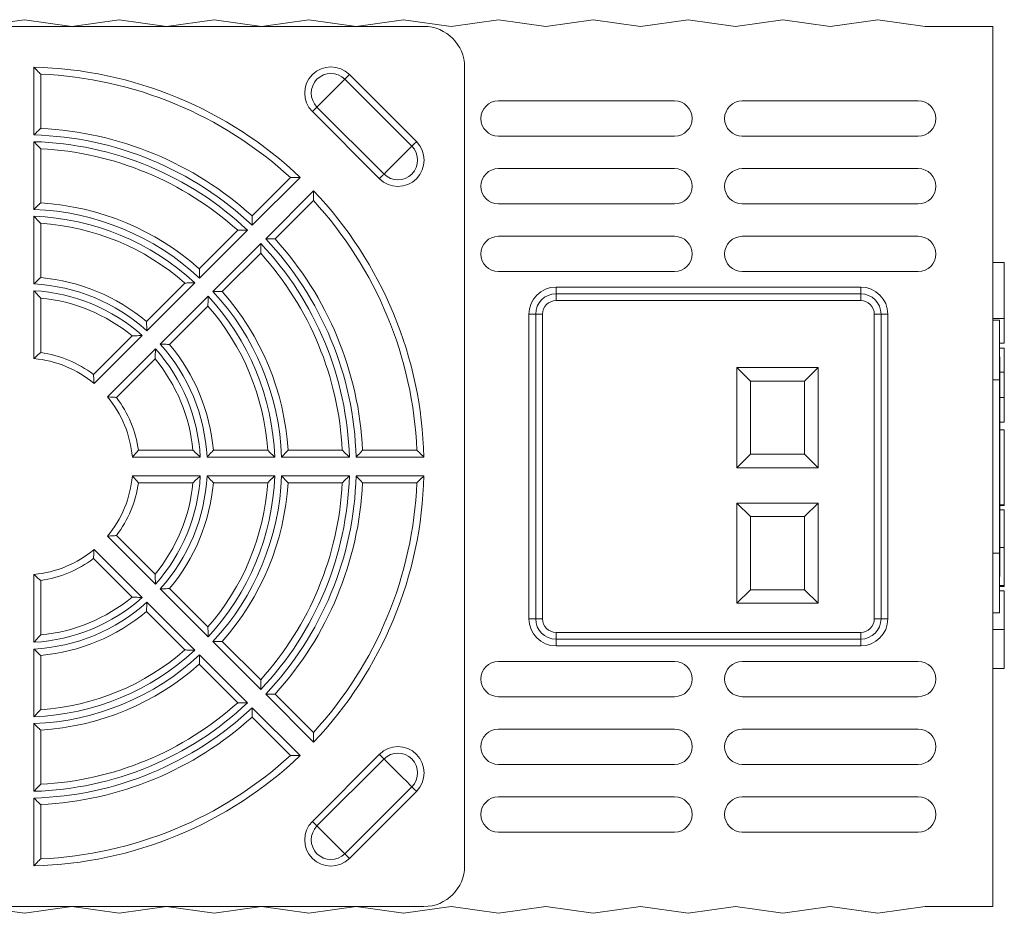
# Model space of a CAD drawing. Header units: millimetres. Extents: x 48 to 550, y 20 to 399.
# Tile 6 of 6: x 477 to 550, y 333 to 399. Entities that reach past the tile are written whole.
import ezdxf

# ---------------------------------------------------------------- set-up
doc = ezdxf.new("R2010")
doc.units = ezdxf.units.MM

msp = doc.modelspace()

# ---------------------------------------------------------------- linework, layer by layer
at = {"color": 7, "linetype": 'Continuous', "lineweight": 15}
for p, q in [((477.781, 399.263), (474.281, 398.763)), ((481.281, 398.763), (477.781, 399.263)), ((484.781, 399.263), (481.281, 398.763)), ((488.281, 398.763), (484.781, 399.263)), ((491.781, 399.263), (488.281, 398.763)), ((495.281, 398.763), (491.781, 399.263)), ((498.781, 399.263), (495.281, 398.763)), ((502.281, 398.763), (498.781, 399.263)), ((505.781, 399.263), (502.281, 398.763)), ((509.281, 398.763), (505.781, 399.263)), ((512.781, 399.263), (509.281, 398.763)), ((516.281, 398.763), (512.781, 399.263)), ((519.781, 399.263), (516.281, 398.763)), ((523.281, 398.763), (519.781, 399.263)), ((526.781, 399.263), (523.281, 398.763)), ((530.281, 398.763), (526.781, 399.263)), ((533.781, 399.263), (530.281, 398.763)), ((537.281, 398.763), (533.781, 399.263)), ((540.781, 399.263), (537.281, 398.763)), ((544.281, 398.763), (540.781, 399.263)), ((446.281, 398.763), (507.281, 398.763)), ((549.281, 398.763), (544.281, 398.763)), ((549.281, 333.763), (549.281, 398.763)), ((478.481, 390.753), (478.481, 395.754)), ((510.281, 395.763), (510.281, 336.763)), ((478.981, 395.238), (478.981, 391.234)), ((506.385, 389.917), (501.436, 394.867)), ((501.778, 395.209), (506.728, 390.26)), ((499.382, 392.813), (504.331, 387.863)), ((512.781, 393.263), (525.781, 393.263)), ((530.781, 393.263), (543.781, 393.263)), ((503.989, 387.521), (499.039, 392.471)), ((525.781, 390.663), (512.781, 390.663)), ((543.781, 390.663), (530.781, 390.663)), ((478.481, 385.25), (478.481, 390.253)), ((478.981, 389.732), (478.981, 385.726)), ((512.781, 388.263), (525.781, 388.263)), ((530.781, 388.263), (543.781, 388.263)), ((494.59, 384.769), (497.421, 387.6)), ((498.14, 387.612), (494.603, 384.075)), ((495.593, 383.085), (499.13, 386.622)), ((499.118, 385.903), (496.287, 383.072)), ((525.781, 385.663), (512.781, 385.663)), ((543.781, 385.663), (530.781, 385.663)), ((478.481, 379.745), (478.481, 384.75)), ((478.981, 384.223), (478.981, 380.211)), ((490.695, 380.874), (493.528, 383.707)), ((494.249, 383.721), (490.712, 380.184)), ((512.781, 383.263), (525.781, 383.263)), ((530.781, 383.263), (543.781, 383.263)), ((491.702, 379.194), (495.239, 382.731)), ((495.225, 382.01), (492.392, 379.177)), ((550.131, 381.338), (549.281, 381.338)), ((550.131, 381.332), (549.281, 381.332)), ((550.131, 377.192), (550.131, 381.332)), ((525.781, 380.663), (512.781, 380.663)), ((543.781, 380.663), (530.781, 380.663)), ((486.796, 376.974), (489.632, 379.811)), ((490.358, 379.83), (486.819, 376.291)), ((517.031, 379.513), (517.031, 379.013)), ((517.031, 379.513), (539.531, 379.513)), ((539.531, 379.513), (539.531, 379.013)), ((478.481, 374.232), (478.481, 379.244)), ((487.809, 375.301), (491.348, 378.84)), ((517.031, 379.013), (517.031, 378.513)), ((539.531, 379.013), (517.031, 379.013)), ((539.531, 379.013), (539.531, 378.513)), ((478.981, 378.705), (478.981, 374.678)), ((491.329, 378.114), (488.493, 375.277)), ((539.531, 378.513), (517.031, 378.513)), ((515.031, 377.513), (515.531, 377.513)), ((515.031, 355.013), (515.031, 377.513)), ((515.531, 377.513), (515.531, 355.013)), ((515.531, 377.513), (516.031, 377.513)), ((516.031, 377.513), (516.031, 355.013)), ((540.531, 355.013), (540.531, 377.513)), ((540.531, 377.513), (541.031, 377.513)), ((541.031, 355.013), (541.031, 377.513)), ((541.031, 377.513), (541.531, 377.513)), ((541.531, 377.513), (541.531, 355.013)), ((550.131, 377.192), (549.281, 377.192)), ((549.781, 377.063), (549.281, 377.063)), ((549.781, 377.063), (549.781, 372.663)), ((482.883, 373.062), (485.731, 375.909)), ((486.465, 375.937), (482.921, 372.393)), ((550.131, 375.373), (549.781, 375.373)), ((483.911, 371.403), (487.455, 374.947)), ((550.131, 375.003), (549.781, 375.003)), ((550.131, 373.226), (550.131, 375.003)), ((487.428, 374.212), (484.58, 371.364)), ((549.791, 374.363), (549.781, 374.363)), ((549.791, 374.363), (549.791, 373.487)), ((530.381, 373.563), (536.381, 373.563)), ((530.381, 366.163), (530.381, 373.563)), ((531.381, 372.563), (530.381, 373.563)), ((536.381, 373.563), (535.381, 372.563)), ((536.381, 373.563), (536.381, 366.163)), ((549.791, 373.487), (549.781, 373.487)), ((549.791, 373.099), (549.781, 373.099)), ((549.791, 373.487), (549.791, 373.099)), ((550.131, 373.226), (549.791, 373.226)), ((549.791, 373.099), (549.791, 372.245)), ((550.131, 371.348), (550.131, 373.226)), ((531.381, 372.563), (531.381, 367.163)), ((535.381, 372.563), (531.381, 372.563)), ((535.381, 367.163), (535.381, 372.563)), ((549.781, 372.663), (549.281, 372.663)), ((549.781, 372.663), (549.781, 359.863)), ((549.791, 372.245), (549.781, 372.245)), ((549.791, 372.245), (549.791, 371.853)), ((549.791, 371.853), (549.781, 371.853)), ((549.791, 371.853), (549.791, 371.007)), ((549.791, 371.007), (549.781, 371.007)), ((550.131, 371.348), (549.791, 371.348)), ((549.791, 371.007), (549.791, 370.62)), ((550.131, 369.525), (550.131, 371.348)), ((549.791, 370.62), (549.781, 370.62)), ((549.791, 370.62), (549.791, 369.766)), ((549.791, 369.766), (549.781, 369.766)), ((549.791, 369.376), (549.781, 369.376)), ((549.791, 369.766), (549.791, 369.376)), ((550.131, 369.525), (549.791, 369.525)), ((549.791, 369.376), (549.791, 368.522)), ((550.131, 368.977), (549.791, 368.977)), ((550.131, 363.424), (550.131, 368.977)), ((549.791, 368.522), (549.781, 368.522)), ((549.791, 368.134), (549.781, 368.134)), ((549.791, 368.522), (549.791, 368.134)), ((549.791, 367.288), (549.791, 368.134)), ((486.196, 367.463), (490.223, 367.463)), ((491.73, 367.463), (495.741, 367.463)), ((497.244, 367.463), (501.25, 367.463)), ((502.752, 367.463), (506.756, 367.463)), ((531.381, 367.163), (530.381, 366.163)), ((531.381, 367.163), (535.381, 367.163)), ((536.381, 366.163), (535.381, 367.163)), ((549.791, 367.288), (549.781, 367.288)), ((549.791, 366.263), (549.791, 367.288)), ((490.762, 366.963), (485.75, 366.963)), ((496.268, 366.963), (491.263, 366.963)), ((501.771, 366.963), (496.768, 366.963)), ((507.273, 366.963), (502.271, 366.963)), ((536.381, 366.163), (530.381, 366.163)), ((549.791, 366.263), (549.781, 366.263)), ((549.791, 365.243), (549.791, 366.263)), ((485.75, 365.563), (490.762, 365.563)), ((490.223, 365.063), (486.196, 365.063)), ((491.263, 365.563), (496.268, 365.563)), ((495.741, 365.063), (491.73, 365.063)), ((496.768, 365.563), (501.771, 365.563)), ((501.25, 365.063), (497.244, 365.063)), ((502.271, 365.563), (507.273, 365.563)), ((506.756, 365.063), (502.752, 365.063)), ((549.791, 365.243), (549.781, 365.243)), ((549.791, 364.39), (549.791, 365.243)), ((549.791, 364.39), (549.781, 364.39)), ((549.791, 364.39), (549.791, 364.001)), ((530.381, 363.563), (536.381, 363.563)), ((530.381, 356.163), (530.381, 363.563)), ((531.381, 362.563), (530.381, 363.563)), ((535.381, 362.563), (536.381, 363.563)), ((536.381, 363.563), (536.381, 356.163)), ((549.791, 364.001), (549.781, 364.001)), ((549.791, 364.001), (549.791, 363.155)), ((549.791, 363.155), (549.781, 363.155)), ((550.131, 363.424), (549.791, 363.424)), ((550.131, 363.394), (549.791, 363.394)), ((549.791, 363.155), (549.791, 362.765)), ((550.131, 363.063), (549.791, 363.063)), ((550.131, 363.394), (550.131, 363.424)), ((531.381, 362.563), (531.381, 357.163)), ((535.381, 362.563), (531.381, 362.563)), ((535.381, 357.163), (535.381, 362.563)), ((549.791, 362.765), (549.781, 362.765)), ((549.791, 362.765), (549.791, 361.919)), ((549.791, 361.919), (549.781, 361.919)), ((549.791, 361.528), (549.781, 361.528)), ((549.791, 361.919), (549.791, 361.528)), ((549.791, 361.528), (549.791, 360.674)), ((487.455, 357.579), (483.911, 361.123)), ((484.58, 361.161), (487.428, 358.313)), ((549.791, 360.674), (549.781, 360.674)), ((549.791, 360.674), (549.791, 360.283)), ((482.921, 360.133), (486.465, 356.589)), ((549.791, 360.283), (549.781, 360.283)), ((549.791, 360.283), (549.791, 359.437)), ((550.131, 360.275), (549.791, 360.275)), ((550.131, 360.275), (550.131, 357.472)), ((485.731, 356.616), (482.883, 359.464)), ((549.781, 359.863), (549.281, 359.863)), ((549.781, 359.863), (549.781, 355.463)), ((549.791, 359.437), (549.781, 359.437)), ((549.791, 359.437), (549.791, 359.014)), ((549.791, 359.014), (549.781, 359.014)), ((549.791, 359.014), (549.791, 358.145)), ((478.481, 353.282), (478.481, 358.293)), ((478.981, 357.848), (478.981, 353.821)), ((549.791, 358.145), (549.781, 358.145)), ((491.348, 353.686), (487.809, 357.225)), ((488.493, 357.248), (491.329, 354.412)), ((530.381, 356.163), (531.381, 357.163)), ((531.381, 357.163), (535.381, 357.163)), ((536.381, 356.163), (535.381, 357.163)), ((550.131, 357.472), (549.781, 357.472)), ((550.131, 357.411), (549.781, 357.411)), ((550.131, 357.089), (549.781, 357.089)), ((550.131, 357.472), (550.131, 357.411)), ((486.819, 356.235), (490.358, 352.696)), ((489.632, 352.715), (486.796, 355.551)), ((536.381, 356.163), (530.381, 356.163)), ((515.031, 355.013), (515.531, 355.013)), ((515.531, 355.013), (516.031, 355.013)), ((540.531, 355.013), (541.031, 355.013)), ((541.031, 355.013), (541.531, 355.013)), ((549.281, 355.463), (549.781, 355.463)), ((550.131, 354.213), (549.281, 354.213)), ((495.239, 349.794), (491.702, 353.332)), ((492.392, 353.349), (495.225, 350.516)), ((517.031, 354.013), (517.031, 353.513)), ((517.031, 354.013), (539.531, 354.013)), ((517.031, 353.513), (539.531, 353.513)), ((517.031, 353.513), (517.031, 353.013)), ((539.531, 354.013), (539.531, 353.513)), ((539.531, 353.513), (539.531, 353.013)), ((478.481, 347.776), (478.481, 352.781)), ((539.531, 353.013), (517.031, 353.013)), ((478.981, 352.314), (478.981, 348.303)), ((490.712, 352.342), (494.249, 348.804)), ((493.528, 348.819), (490.695, 351.652)), ((525.781, 351.863), (512.781, 351.863)), ((543.781, 351.863), (530.781, 351.863)), ((550.131, 351.338), (549.281, 351.338)), ((499.13, 345.904), (495.593, 349.441)), ((496.287, 349.454), (499.118, 346.623)), ((512.781, 349.263), (525.781, 349.263)), ((530.781, 349.263), (543.781, 349.263)), ((494.603, 348.451), (498.14, 344.914)), ((497.421, 344.926), (494.59, 347.757)), ((478.481, 342.273), (478.481, 347.276)), ((478.981, 346.8), (478.981, 342.793)), ((525.781, 346.863), (512.781, 346.863)), ((543.781, 346.863), (530.781, 346.863)), ((499.039, 340.055), (503.989, 345.005)), ((504.331, 344.662), (499.382, 339.713)), ((512.781, 344.263), (525.781, 344.263)), ((530.781, 344.263), (543.781, 344.263)), ((501.436, 337.659), (506.385, 342.608)), ((478.481, 336.771), (478.481, 341.773)), ((506.728, 342.266), (501.778, 337.316)), ((525.781, 341.863), (512.781, 341.863)), ((543.781, 341.863), (530.781, 341.863)), ((478.981, 341.292), (478.981, 337.288)), ((512.781, 339.263), (525.781, 339.263)), ((530.781, 339.263), (543.781, 339.263)), ((446.281, 333.763), (507.281, 333.763)), ((474.281, 333.763), (477.781, 333.263)), ((477.781, 333.263), (481.281, 333.763)), ((481.281, 333.763), (484.781, 333.263)), ((484.781, 333.263), (488.281, 333.763)), ((488.281, 333.763), (491.781, 333.263)), ((491.781, 333.263), (495.281, 333.763)), ((495.281, 333.763), (498.781, 333.263)), ((498.781, 333.263), (502.281, 333.763)), ((502.281, 333.763), (505.781, 333.263)), ((505.781, 333.263), (509.281, 333.763)), ((509.281, 333.763), (512.781, 333.263)), ((512.781, 333.263), (516.281, 333.763)), ((516.281, 333.763), (519.781, 333.263)), ((519.781, 333.263), (523.281, 333.763)), ((523.281, 333.763), (526.781, 333.263)), ((526.781, 333.263), (530.281, 333.763)), ((530.281, 333.763), (533.781, 333.263)), ((533.781, 333.263), (537.281, 333.763)), ((537.281, 333.763), (540.781, 333.263)), ((540.781, 333.263), (544.281, 333.763)), ((544.281, 333.763), (549.281, 333.763))]:
    msp.add_line(p, q, dxfattribs=at)
at = {"color": 7, "linetype": 'Continuous', "lineweight": 15, "flags": 128}
for points in [[(501.436, 394.867), (501.294, 394.726), (501.058, 394.489), (500.752, 394.183), (500.409, 393.84), (500.065, 393.497), (499.759, 393.19), (499.523, 392.954), (499.382, 392.813)], [(501.436, 394.867), (501.455, 394.886), (501.483, 394.914), (501.518, 394.95), (501.561, 394.993), (501.61, 395.042), (501.663, 395.095), (501.72, 395.151), (501.778, 395.209)], [(499.039, 392.471), (499.097, 392.529), (499.154, 392.585), (499.207, 392.638), (499.256, 392.687), (499.299, 392.73), (499.335, 392.766), (499.362, 392.794), (499.382, 392.813)], [(506.385, 389.917), (506.244, 389.776), (506.008, 389.54), (505.702, 389.233), (505.358, 388.89), (505.015, 388.547), (504.709, 388.241), (504.472, 388.004), (504.331, 387.863)], [(506.385, 389.917), (506.404, 389.936), (506.432, 389.964), (506.468, 390), (506.511, 390.043), (506.56, 390.092), (506.613, 390.145), (506.67, 390.202), (506.728, 390.26)], [(503.989, 387.521), (504.047, 387.579), (504.103, 387.635), (504.157, 387.689), (504.205, 387.737), (504.248, 387.78), (504.284, 387.816), (504.312, 387.844), (504.331, 387.863)], [(503.989, 345.005), (504.047, 344.947), (504.103, 344.89), (504.157, 344.837), (504.205, 344.788), (504.248, 344.745), (504.284, 344.709), (504.312, 344.681), (504.331, 344.662)], [(506.385, 342.608), (506.244, 342.749), (506.008, 342.986), (505.702, 343.292), (505.358, 343.635), (505.015, 343.979), (504.709, 344.285), (504.472, 344.521), (504.331, 344.662)], [(506.385, 342.608), (506.404, 342.589), (506.432, 342.561), (506.468, 342.525), (506.511, 342.483), (506.56, 342.434), (506.613, 342.38), (506.67, 342.324), (506.728, 342.266)], [(499.039, 340.055), (499.097, 339.997), (499.154, 339.941), (499.207, 339.887), (499.256, 339.838), (499.299, 339.796), (499.335, 339.76), (499.362, 339.732), (499.382, 339.713)], [(501.436, 337.659), (501.294, 337.8), (501.058, 338.036), (500.752, 338.342), (500.409, 338.686), (500.065, 339.029), (499.759, 339.335), (499.523, 339.572), (499.382, 339.713)], [(501.436, 337.659), (501.455, 337.64), (501.483, 337.612), (501.518, 337.576), (501.561, 337.533), (501.61, 337.484), (501.663, 337.431), (501.72, 337.374), (501.778, 337.316)]]:
    msp.add_lwpolyline(points, dxfattribs=at)
at = {"color": 7, "linetype": 'Continuous', "lineweight": 15}
for centre, radius, start, end in [((507.281, 395.763), 3, 0, 90), ((477.781, 366.263), 29.5, 46.35969, 88.64031), ((500.409, 393.84), 1.936, 45, 225), ((477.781, 366.263), 29, 47.37154, 87.62846), ((500.409, 393.84), 1.452, 45, 225), ((512.781, 391.963), 1.3, 90, 270), ((525.781, 391.963), 1.3, 270, 90), ((530.781, 391.963), 1.3, 90, 270), ((543.781, 391.963), 1.3, 270, 90), ((477.781, 366.263), 25, 47.75125, 87.24875), ((477.781, 366.263), 24.5, 46.63725, 88.36275), ((477.781, 366.263), 24, 46.67136, 88.32864), ((477.781, 366.263), 23.5, 47.92701, 87.07299), ((505.358, 388.89), 1.936, 225, 45), ((505.358, 388.89), 1.452, 225, 45), ((512.781, 386.963), 1.3, 90, 270), ((525.781, 386.963), 1.3, 270, 90), ((530.781, 386.963), 1.3, 90, 270), ((543.781, 386.963), 1.3, 270, 90), ((477.781, 366.263), 29.5, 1.35969, 43.64031), ((477.781, 366.263), 19.5, 48.52812, 86.47188), ((477.781, 366.263), 29, 2.37154, 42.62846), ((477.781, 366.263), 19, 47.11137, 87.88863), ((477.781, 366.263), 18.5, 47.16847, 87.83153), ((477.781, 366.263), 18, 48.82255, 86.17745), ((512.781, 381.963), 1.3, 90, 270), ((525.781, 381.963), 1.3, 270, 90), ((530.781, 381.963), 1.3, 90, 270), ((543.781, 381.963), 1.3, 270, 90), ((477.781, 366.263), 24, 1.67136, 43.32864), ((477.781, 366.263), 24.5, 1.63725, 43.36275), ((477.781, 366.263), 25, 2.75125, 42.24875), ((477.781, 366.263), 23.5, 2.92701, 42.07299), ((477.781, 366.263), 13.5, 47.97223, 87.02777), ((477.781, 366.263), 14, 49.9171, 85.0829), ((517.031, 377.513), 2, 90, 180), ((539.531, 377.513), 2, 0, 90), ((477.781, 366.263), 13, 48.08665, 86.91335), ((477.781, 366.263), 18.5, 2.16847, 42.83153), ((477.781, 366.263), 19, 2.11137, 42.88863), ((477.781, 366.263), 19.5, 3.52812, 41.47188), ((517.031, 377.513), 1.5, 90, 180), ((539.531, 377.513), 1.5, 0, 90), ((477.781, 366.263), 12.5, 50.50888, 84.49112), ((477.781, 366.263), 18, 3.82255, 41.17745), ((517.031, 377.513), 1, 90, 180), ((539.531, 377.513), 1, 0, 90), ((477.781, 366.263), 13.5, 2.97223, 42.02777), ((477.781, 366.263), 14, 4.9171, 40.0829), ((477.781, 366.263), 8.5, 53.11593, 81.88407), ((477.781, 366.263), 13, 3.08665, 41.91335), ((477.781, 366.263), 8, 50.0198, 84.9802), ((477.781, 366.263), 12.5, 5.50888, 39.49112), ((477.781, 366.263), 8, 5.0198, 39.9802), ((477.781, 366.263), 8.5, 8.11593, 36.88407), ((477.781, 366.263), 8, 320.0198, 354.9802), ((477.781, 366.263), 8.5, 323.11593, 351.88407), ((477.781, 366.263), 12.5, 320.50888, 354.49112), ((477.781, 366.263), 13, 318.08665, 356.91335), ((477.781, 366.263), 13.5, 317.97223, 357.02777), ((477.781, 366.263), 14, 319.9171, 355.0829), ((477.781, 366.263), 18, 318.82255, 356.17745), ((477.781, 366.263), 18.5, 317.16847, 357.83153), ((477.781, 366.263), 19, 317.11137, 357.88863), ((477.781, 366.263), 19.5, 318.52812, 356.47188), ((477.781, 366.263), 23.5, 317.92701, 357.07299), ((477.781, 366.263), 24, 316.67136, 358.32864), ((477.781, 366.263), 24.5, 316.63725, 358.36275), ((477.781, 366.263), 25, 317.75125, 357.24875), ((477.781, 366.263), 29, 317.37154, 357.62846), ((477.781, 366.263), 29.5, 316.35969, 358.64031), ((477.781, 366.263), 8, 275.0198, 309.9802), ((477.781, 366.263), 8.5, 278.11593, 306.88407), ((477.781, 366.263), 13, 273.08665, 311.91335), ((477.781, 366.263), 13.5, 272.97223, 312.02777), ((477.781, 366.263), 12.5, 275.50888, 309.49112), ((477.781, 366.263), 14, 274.9171, 310.0829), ((517.031, 355.013), 2, 180, 270), ((517.031, 355.013), 1.5, 180, 270), ((517.031, 355.013), 1, 180, 270), ((539.531, 355.013), 1.5, 270, 0), ((539.531, 355.013), 2, 270, 0), ((539.531, 355.013), 1, 270, 0), ((477.781, 366.263), 18.5, 272.16847, 312.83153), ((477.781, 366.263), 18, 273.82255, 311.17745), ((477.781, 366.263), 19, 272.11137, 312.88863), ((477.781, 366.263), 19.5, 273.52812, 311.47188), ((512.781, 350.563), 1.3, 90, 270), ((525.781, 350.563), 1.3, 270, 90), ((530.781, 350.563), 1.3, 90, 270), ((543.781, 350.563), 1.3, 270, 90), ((477.781, 366.263), 24, 271.67136, 313.32864), ((477.781, 366.263), 24.5, 271.63725, 313.36275), ((477.781, 366.263), 23.5, 272.92701, 312.07299), ((477.781, 366.263), 25, 272.75125, 312.24875), ((512.781, 345.563), 1.3, 90, 270), ((525.781, 345.563), 1.3, 270, 90), ((530.781, 345.563), 1.3, 90, 270), ((543.781, 345.563), 1.3, 270, 90), ((505.358, 343.635), 1.936, 315, 135), ((477.781, 366.263), 29.5, 271.35969, 313.64031), ((477.781, 366.263), 29, 272.37154, 312.62846), ((505.358, 343.635), 1.452, 315, 135), ((512.781, 340.563), 1.3, 90, 270), ((525.781, 340.563), 1.3, 270, 90), ((530.781, 340.563), 1.3, 90, 270), ((543.781, 340.563), 1.3, 270, 90), ((500.409, 338.686), 1.936, 135, 315), ((500.409, 338.686), 1.452, 135, 315), ((507.281, 336.763), 3, 270, 0)]:
    msp.add_arc(centre, radius, start, end, dxfattribs=at)
for points in [[(478.981, 395.238), (478.981, 395.238), (478.961, 395.259), (478.895, 395.328), (478.851, 395.373), (478.706, 395.523), (478.593, 395.64), (478.481, 395.754)], [(478.981, 391.234), (478.981, 391.234), (478.962, 391.215), (478.897, 391.154), (478.853, 391.112), (478.708, 390.972), (478.594, 390.862), (478.481, 390.753)], [(478.981, 389.732), (478.981, 389.732), (478.961, 389.754), (478.895, 389.823), (478.851, 389.869), (478.706, 390.02), (478.593, 390.137), (478.481, 390.253)], [(497.421, 387.6), (497.421, 387.6), (497.451, 387.6), (497.546, 387.602), (497.609, 387.604), (497.818, 387.607), (497.98, 387.61), (498.14, 387.612)], [(499.118, 385.903), (499.118, 385.903), (499.119, 385.932), (499.121, 386.027), (499.122, 386.091), (499.126, 386.299), (499.128, 386.461), (499.13, 386.622)], [(478.981, 385.726), (478.981, 385.726), (478.962, 385.708), (478.897, 385.647), (478.854, 385.606), (478.708, 385.468), (478.594, 385.358), (478.481, 385.25)], [(478.981, 384.223), (478.981, 384.223), (478.96, 384.245), (478.894, 384.316), (478.85, 384.362), (478.706, 384.515), (478.593, 384.633), (478.481, 384.75)], [(494.59, 384.769), (494.59, 384.769), (494.591, 384.742), (494.593, 384.652), (494.594, 384.592), (494.598, 384.39), (494.601, 384.232), (494.603, 384.075)], [(493.528, 383.707), (493.528, 383.707), (493.558, 383.707), (493.654, 383.71), (493.717, 383.711), (493.926, 383.716), (494.089, 383.719), (494.249, 383.721)], [(495.225, 382.01), (495.225, 382.01), (495.226, 382.04), (495.228, 382.135), (495.23, 382.199), (495.234, 382.408), (495.237, 382.571), (495.239, 382.731)], [(496.287, 383.072), (496.287, 383.072), (496.26, 383.072), (496.171, 383.074), (496.111, 383.076), (495.909, 383.08), (495.75, 383.083), (495.593, 383.085)], [(490.695, 380.874), (490.695, 380.874), (490.696, 380.847), (490.698, 380.759), (490.7, 380.699), (490.706, 380.498), (490.709, 380.34), (490.712, 380.184)], [(478.981, 380.211), (478.981, 380.211), (478.962, 380.194), (478.898, 380.135), (478.855, 380.095), (478.709, 379.959), (478.594, 379.852), (478.481, 379.745)], [(489.632, 379.811), (489.632, 379.811), (489.663, 379.812), (489.759, 379.815), (489.823, 379.817), (490.034, 379.823), (490.197, 379.827), (490.358, 379.83)], [(478.981, 378.705), (478.981, 378.705), (478.96, 378.728), (478.893, 378.801), (478.849, 378.849), (478.705, 379.006), (478.593, 379.126), (478.481, 379.244)], [(491.329, 378.114), (491.329, 378.114), (491.33, 378.144), (491.333, 378.241), (491.335, 378.305), (491.341, 378.516), (491.345, 378.679), (491.348, 378.84)], [(492.392, 379.177), (492.392, 379.177), (492.365, 379.178), (492.277, 379.18), (492.217, 379.182), (492.016, 379.187), (491.858, 379.191), (491.702, 379.194)], [(486.796, 376.974), (486.796, 376.974), (486.797, 376.948), (486.8, 376.862), (486.803, 376.803), (486.81, 376.603), (486.815, 376.446), (486.819, 376.291)], [(485.731, 375.909), (485.731, 375.909), (485.762, 375.911), (485.861, 375.915), (485.926, 375.918), (486.138, 375.927), (486.303, 375.932), (486.465, 375.937)], [(488.493, 375.277), (488.493, 375.277), (488.467, 375.278), (488.38, 375.282), (488.321, 375.284), (488.122, 375.292), (487.965, 375.297), (487.809, 375.301)], [(478.981, 374.678), (478.981, 374.678), (478.962, 374.661), (478.899, 374.607), (478.856, 374.569), (478.71, 374.439), (478.594, 374.336), (478.481, 374.232)], [(487.428, 374.212), (487.428, 374.212), (487.429, 374.244), (487.434, 374.342), (487.437, 374.408), (487.445, 374.62), (487.451, 374.785), (487.455, 374.947)], [(482.883, 373.062), (482.883, 373.062), (482.885, 373.037), (482.89, 372.954), (482.894, 372.896), (482.906, 372.701), (482.915, 372.546), (482.921, 372.393)], [(484.58, 371.364), (484.58, 371.364), (484.555, 371.366), (484.472, 371.372), (484.415, 371.376), (484.219, 371.388), (484.065, 371.396), (483.911, 371.403)], [(486.196, 367.463), (486.196, 367.463), (486.18, 367.444), (486.125, 367.381), (486.087, 367.338), (485.958, 367.191), (485.854, 367.076), (485.75, 366.963)], [(490.223, 367.463), (490.223, 367.463), (490.247, 367.442), (490.32, 367.375), (490.368, 367.331), (490.524, 367.187), (490.644, 367.074), (490.762, 366.963)], [(491.73, 367.463), (491.73, 367.463), (491.712, 367.444), (491.653, 367.38), (491.613, 367.336), (491.477, 367.19), (491.37, 367.075), (491.263, 366.963)], [(495.741, 367.463), (495.741, 367.463), (495.763, 367.442), (495.834, 367.376), (495.881, 367.332), (496.034, 367.187), (496.152, 367.075), (496.268, 366.963)], [(497.244, 367.463), (497.244, 367.463), (497.226, 367.443), (497.165, 367.379), (497.124, 367.336), (496.986, 367.19), (496.877, 367.075), (496.768, 366.963)], [(501.25, 367.463), (501.25, 367.463), (501.272, 367.442), (501.341, 367.376), (501.387, 367.332), (501.539, 367.187), (501.656, 367.075), (501.771, 366.963)], [(502.752, 367.463), (502.752, 367.463), (502.734, 367.443), (502.672, 367.379), (502.63, 367.335), (502.491, 367.189), (502.38, 367.075), (502.271, 366.963)], [(506.756, 367.463), (506.756, 367.463), (506.778, 367.442), (506.846, 367.376), (506.892, 367.333), (507.042, 367.188), (507.158, 367.075), (507.273, 366.963)], [(486.196, 365.063), (486.196, 365.063), (486.18, 365.082), (486.125, 365.144), (486.087, 365.188), (485.958, 365.334), (485.854, 365.45), (485.75, 365.563)], [(490.223, 365.063), (490.223, 365.063), (490.247, 365.084), (490.32, 365.151), (490.368, 365.195), (490.524, 365.339), (490.644, 365.451), (490.762, 365.563)], [(491.73, 365.063), (491.73, 365.063), (491.712, 365.082), (491.653, 365.146), (491.613, 365.189), (491.477, 365.335), (491.37, 365.45), (491.263, 365.563)], [(495.741, 365.063), (495.741, 365.063), (495.763, 365.084), (495.834, 365.15), (495.881, 365.194), (496.034, 365.338), (496.152, 365.451), (496.268, 365.563)], [(497.244, 365.063), (497.244, 365.063), (497.226, 365.082), (497.165, 365.146), (497.124, 365.19), (496.986, 365.336), (496.877, 365.45), (496.768, 365.563)], [(501.25, 365.063), (501.25, 365.063), (501.272, 365.083), (501.341, 365.149), (501.387, 365.193), (501.539, 365.338), (501.656, 365.451), (501.771, 365.563)], [(502.752, 365.063), (502.752, 365.063), (502.734, 365.082), (502.672, 365.147), (502.63, 365.19), (502.491, 365.336), (502.38, 365.45), (502.271, 365.563)], [(506.756, 365.063), (506.756, 365.063), (506.778, 365.083), (506.846, 365.149), (506.892, 365.193), (507.042, 365.338), (507.158, 365.451), (507.273, 365.563)], [(484.58, 361.161), (484.58, 361.161), (484.555, 361.159), (484.472, 361.154), (484.415, 361.15), (484.219, 361.138), (484.065, 361.129), (483.911, 361.123)], [(482.883, 359.464), (482.883, 359.464), (482.885, 359.489), (482.89, 359.572), (482.894, 359.629), (482.906, 359.824), (482.915, 359.979), (482.921, 360.133)], [(478.981, 357.848), (478.981, 357.848), (478.962, 357.864), (478.899, 357.919), (478.856, 357.957), (478.71, 358.086), (478.594, 358.19), (478.481, 358.293)], [(487.428, 358.313), (487.428, 358.313), (487.429, 358.282), (487.434, 358.183), (487.437, 358.118), (487.445, 357.905), (487.451, 357.741), (487.455, 357.579)], [(488.493, 357.248), (488.493, 357.248), (488.467, 357.247), (488.38, 357.244), (488.321, 357.241), (488.122, 357.234), (487.965, 357.229), (487.809, 357.225)], [(485.731, 356.616), (485.731, 356.616), (485.762, 356.615), (485.861, 356.61), (485.926, 356.607), (486.138, 356.599), (486.303, 356.593), (486.465, 356.589)], [(486.796, 355.551), (486.796, 355.551), (486.797, 355.577), (486.8, 355.664), (486.803, 355.723), (486.81, 355.922), (486.815, 356.079), (486.819, 356.235)], [(491.329, 354.412), (491.329, 354.412), (491.33, 354.381), (491.333, 354.285), (491.335, 354.22), (491.341, 354.01), (491.345, 353.847), (491.348, 353.686)], [(478.981, 353.821), (478.981, 353.821), (478.96, 353.797), (478.893, 353.724), (478.849, 353.676), (478.705, 353.52), (478.593, 353.4), (478.481, 353.282)], [(492.392, 353.349), (492.392, 353.349), (492.365, 353.348), (492.277, 353.345), (492.217, 353.344), (492.016, 353.338), (491.858, 353.335), (491.702, 353.332)], [(478.981, 352.314), (478.981, 352.314), (478.962, 352.332), (478.898, 352.391), (478.855, 352.431), (478.709, 352.566), (478.594, 352.674), (478.481, 352.781)], [(489.632, 352.715), (489.632, 352.715), (489.663, 352.714), (489.759, 352.711), (489.823, 352.709), (490.034, 352.703), (490.197, 352.699), (490.358, 352.696)], [(490.695, 351.652), (490.695, 351.652), (490.696, 351.679), (490.698, 351.767), (490.7, 351.827), (490.706, 352.028), (490.709, 352.186), (490.712, 352.342)], [(495.225, 350.516), (495.225, 350.516), (495.226, 350.486), (495.228, 350.39), (495.23, 350.327), (495.234, 350.118), (495.237, 349.955), (495.239, 349.794)], [(496.287, 349.454), (496.287, 349.454), (496.26, 349.453), (496.171, 349.451), (496.111, 349.45), (495.909, 349.446), (495.75, 349.443), (495.593, 349.441)], [(478.981, 348.303), (478.981, 348.303), (478.96, 348.281), (478.894, 348.21), (478.85, 348.163), (478.706, 348.01), (478.593, 347.892), (478.481, 347.776)], [(493.528, 348.819), (493.528, 348.819), (493.558, 348.818), (493.654, 348.816), (493.717, 348.814), (493.926, 348.81), (494.089, 348.807), (494.249, 348.804)], [(494.59, 347.757), (494.59, 347.757), (494.591, 347.784), (494.593, 347.873), (494.594, 347.933), (494.598, 348.135), (494.601, 348.294), (494.603, 348.451)], [(478.981, 346.8), (478.981, 346.8), (478.962, 346.818), (478.897, 346.879), (478.854, 346.92), (478.708, 347.058), (478.594, 347.167), (478.481, 347.276)], [(499.118, 346.623), (499.118, 346.623), (499.119, 346.593), (499.121, 346.498), (499.122, 346.435), (499.126, 346.226), (499.128, 346.064), (499.13, 345.904)], [(497.421, 344.926), (497.421, 344.926), (497.451, 344.925), (497.546, 344.923), (497.609, 344.922), (497.818, 344.918), (497.98, 344.916), (498.14, 344.914)], [(478.981, 342.793), (478.981, 342.793), (478.961, 342.772), (478.895, 342.702), (478.851, 342.656), (478.706, 342.505), (478.593, 342.388), (478.481, 342.273)], [(478.981, 341.292), (478.981, 341.292), (478.962, 341.31), (478.897, 341.372), (478.853, 341.413), (478.708, 341.553), (478.594, 341.664), (478.481, 341.773)], [(478.981, 337.288), (478.981, 337.288), (478.961, 337.266), (478.895, 337.198), (478.851, 337.152), (478.706, 337.002), (478.593, 336.886), (478.481, 336.771)]]:
    msp.add_open_spline(points, degree=3, knots=[0, 0, 0, 0, 0.25, 0.25, 0.5, 0.5, 1, 1, 1, 1], dxfattribs=at)
for points in [[(550.131, 375.373), (550.131, 375.373), (550.131, 376.188), (550.131, 377.192)], [(550.131, 363.063), (550.131, 363.063), (550.131, 361.815), (550.131, 360.275)], [(550.131, 354.213), (550.131, 355.801), (550.131, 357.089), (550.131, 357.089)], [(550.131, 351.338), (550.131, 351.338), (550.131, 352.626), (550.131, 354.213)]]:
    msp.add_open_spline(points, degree=3, dxfattribs=at)

doc.saveas('drawing.dxf')
